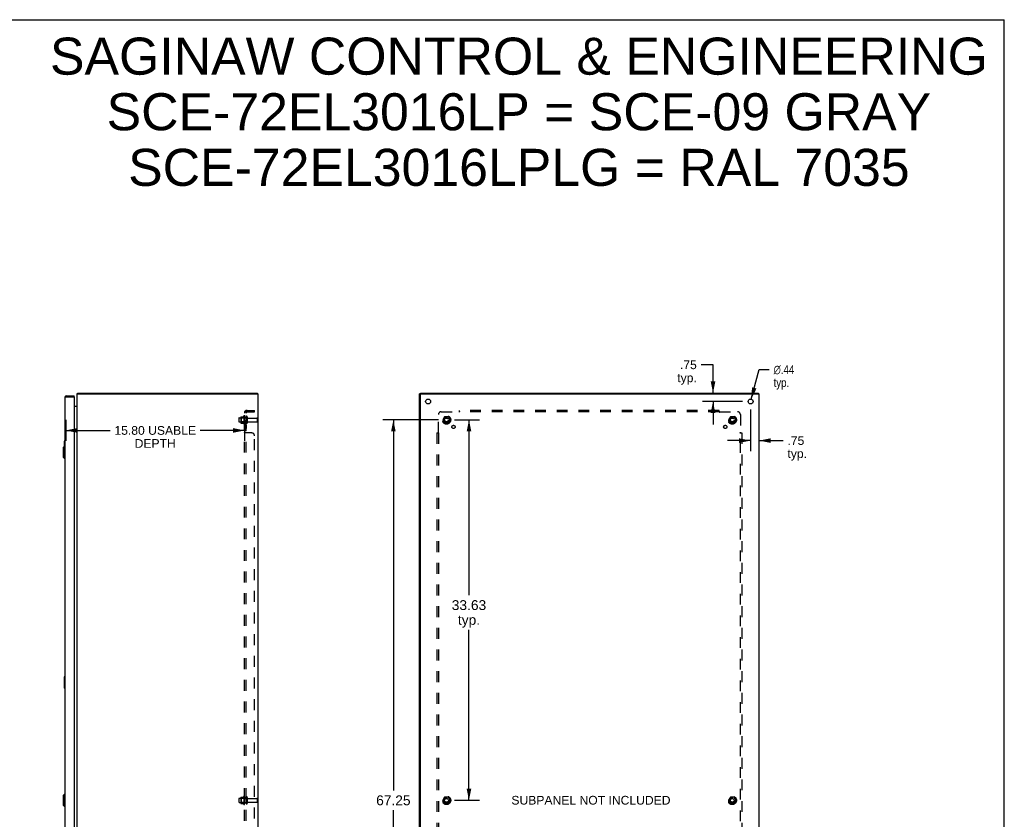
# Model space of a CAD drawing. Header units: inches. Extents: x 0 to 174, y 0 to 113.
# Tile 5 of 5: x 87 to 174, y 42 to 113. Entities that reach past the tile are written whole.
import ezdxf

# ---------------------------------------------------------------- set-up
doc = ezdxf.new("R2010")
doc.units = ezdxf.units.IN
doc.header["$LTSCALE"] = 9.570866
doc.header["$MEASUREMENT"] = 0
doc.linetypes.add('HIDDEN', pattern=[0.2, 0.1, -0.1])
doc.layers.get('0').update_dxf_attribs({"linetype": 'CONTINUOUS'})
for name, color, linetype in [('02___PRT_ALL_AXES', 7, 'CONTINUOUS'), ('BENT-SUB-6STUDS-TALLER', 7, 'CONTINUOUS'), ('DEFAULT_2', 8, 'HIDDEN'), ('DIMENSIONS', 7, 'CONTINUOUS')]:
    doc.layers.add(name, color=color, linetype=linetype)
doc.styles.get("Standard").update_dxf_attribs({"font": 'arial.ttf'})
doc.styles.add('TEXTSTYLE_1', font='gdt', dxfattribs={"width": 0.8})
doc.dimstyles.new('DIMSTYLE_1', dxfattribs={"dimtxt": 0.767717, "dimasz": 1.023622, "dimexe": 0.09, "dimexo": 0.07, "dimgap": 0.0375, "dimtad": 0, "dimtih": 1, "dimtoh": 1, "dimzin": 4, "dimdsep": 46, "dimtxsty": 'Standard', "dimblk": '_FILLED', "dimblk1": '_FILLED', "dimblk2": '_FILLED', "dimcen": 0.09, "dimazin": 1, "dimtfac": 1, "dimtdec": 3, "dimtofl": 0, "dimtmove": 0, "dimatfit": 3, "dimldrblk": '_FILLED', "dimfxl": 0, "dimtolj": 1, "dimtzin": 4, "dimarcsym": 0})
doc.dimstyles.new('DIMSTYLE_2', dxfattribs={"dimtxt": 0.767717, "dimasz": 1.023622, "dimexe": 0.09, "dimexo": 0.07, "dimgap": 0.09, "dimtad": 0, "dimtih": 1, "dimtoh": 1, "dimzin": 4, "dimdsep": 46, "dimtxsty": 'Standard', "dimblk": '_FILLED', "dimblk1": '_FILLED', "dimblk2": '_FILLED', "dimcen": 0.09, "dimazin": 1, "dimtfac": 1, "dimtdec": 3, "dimtofl": 0, "dimtmove": 0, "dimatfit": 1, "dimldrblk": '_FILLED', "dimfxl": 0, "dimtolj": 1, "dimtzin": 4, "dimarcsym": 0})
doc.dimstyles.new('DIMSTYLE_3', dxfattribs={"dimtxt": 0.870079, "dimasz": 1.023622, "dimexe": 0.09, "dimexo": 0.07, "dimgap": 0.0425, "dimtad": 0, "dimtih": 1, "dimtoh": 1, "dimzin": 4, "dimdsep": 46, "dimtxsty": 'Standard', "dimblk": '_FILLED', "dimblk1": '_FILLED', "dimblk2": '_FILLED', "dimcen": 0.09, "dimazin": 1, "dimtfac": 1, "dimtdec": 3, "dimtofl": 0, "dimtmove": 0, "dimatfit": 3, "dimldrblk": '_FILLED', "dimfxl": 0, "dimtolj": 1, "dimtzin": 4, "dimarcsym": 0})

# ---------------------------------------------------------------- blocks, each defined once
blk = doc.blocks.new('_FILLED')
at = {"color": 0, "linetype": 'ByBlock'}
blk.add_solid([(0, 0), (-1, 0.2), (-1, -0.2)], dxfattribs=at)
blk = doc.blocks.new('*D6')
at = {"layer": 'DIMENSIONS', "color": 2, "linetype": 'Continuous'}
for p, q in [((106.882, 77.637), (106.882, 75.374)), ((91.084, 77.241), (91.084, 75.374)), ((91.084, 76.296), (94.997, 76.296)), ((106.882, 76.296), (102.968, 76.296))]:
    blk.add_line(p, q, dxfattribs=at)
at = {"layer": 'DIMENSIONS', "color": 2, "linetype": 'Continuous', "xscale": 1.0236220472, "yscale": 1.0236220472, "zscale": 1.0236220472, "rotation": 180}
blk.add_blockref('_FILLED', (91.084, 76.296), dxfattribs=at)
at = {"layer": 'DIMENSIONS', "color": 2, "linetype": 'Continuous', "xscale": 1.0236220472, "yscale": 1.0236220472, "zscale": 1.0236220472}
blk.add_blockref('_FILLED', (106.882, 76.296), dxfattribs=at)
at = {"layer": 'DIMENSIONS', "color": 2, "linetype": 'Continuous', "insert": (98.983, 76.68), "char_height": 0.76772, "width": 7.20341, "attachment_point": 2, "line_spacing_factor": 0.9}
blk.add_mtext('15.80 USABLE\\PDEPTH', dxfattribs=at)
blk = doc.blocks.new('*D13')
at = {"layer": 'DIMENSIONS', "color": 2, "linetype": 'Continuous'}
for p, q in [((148.275, 82.097), (147.226, 82.097)), ((148.275, 79.604), (148.275, 82.097)), ((150.883, 78.854), (147.353, 78.854)), ((148.275, 78.854), (148.275, 76.806))]:
    blk.add_line(p, q, dxfattribs=at)
at = {"layer": 'DIMENSIONS', "color": 2, "linetype": 'Continuous', "xscale": 1.0236220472, "yscale": 1.0236220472, "zscale": 1.0236220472}
for p, rotation in [((148.275, 79.604), 270), ((148.275, 78.854), 90)]:
    blk.add_blockref('_FILLED', p, dxfattribs=dict(at, rotation=rotation))
at = {"layer": 'DIMENSIONS', "color": 2, "linetype": 'Continuous', "insert": (146.843, 82.481), "char_height": 0.7677, "width": 1.72665, "attachment_point": 3, "line_spacing_factor": 0.9}
blk.add_mtext('.75\\Ptyp.', dxfattribs=at)
blk = doc.blocks.new('*D14')
at = {"layer": 'DIMENSIONS', "color": 2, "linetype": 'Continuous'}
for p, q in [((151.599, 78.137), (151.599, 74.477)), ((151.599, 75.398), (149.552, 75.398)), ((152.349, 75.398), (154.469, 75.398))]:
    blk.add_line(p, q, dxfattribs=at)
at = {"layer": 'DIMENSIONS', "color": 2, "linetype": 'Continuous', "xscale": 1.0236220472, "yscale": 1.0236220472, "zscale": 1.0236220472}
blk.add_blockref('_FILLED', (151.599, 75.398), dxfattribs=at)
at = {"layer": 'DIMENSIONS', "color": 2, "linetype": 'Continuous', "xscale": 1.0236220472, "yscale": 1.0236220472, "zscale": 1.0236220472, "rotation": 180}
blk.add_blockref('_FILLED', (152.349, 75.398), dxfattribs=at)
at = {"layer": 'DIMENSIONS', "color": 2, "linetype": 'Continuous', "insert": (154.853, 75.782), "char_height": 0.7677, "width": 1.72665, "attachment_point": 1, "line_spacing_factor": 0.9}
blk.add_mtext('.75\\Ptyp.', dxfattribs=at)
blk = doc.blocks.new('*D15')
at = {"layer": 'DIMENSIONS', "color": 2, "linetype": 'Continuous'}
for p, q in [((151.656, 79.065), (152.347, 81.673)), ((152.347, 81.673), (153.243, 81.673))]:
    blk.add_line(p, q, dxfattribs=at)
at = {"layer": 'DIMENSIONS', "color": 2, "linetype": 'Continuous', "xscale": 1.0236220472, "yscale": 1.0236220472, "zscale": 1.0236220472, "rotation": 255.1438477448}
blk.add_blockref('_FILLED', (151.656, 79.065), dxfattribs=at)
at = {"layer": 'DIMENSIONS', "color": 2, "linetype": 'Continuous', "insert": (153.627, 82.057), "char_height": 0.76772, "width": 2.51339, "attachment_point": 1, "line_spacing_factor": 0.9, "style": 'TEXTSTYLE_1'}
blk.add_mtext('{\\fgdt;n}\\fArial;.44\\Ptyp.', dxfattribs=at)
blk = doc.blocks.new('*D16')
at = {"layer": 'BENT-SUB-6STUDS-TALLER', "color": 2, "linetype": 'Continuous'}
for p, q in [((125.441, 77.229), (127.632, 77.229)), ((126.711, 77.229), (126.711, 61.728)), ((126.711, 43.604), (126.711, 58.683)), ((125.441, 43.604), (127.632, 43.604))]:
    blk.add_line(p, q, dxfattribs=at)
at = {"layer": 'BENT-SUB-6STUDS-TALLER', "color": 2, "linetype": 'Continuous', "xscale": 1.0236220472, "yscale": 1.0236220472, "zscale": 1.0236220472}
for p, rotation in [((126.711, 77.229), 90), ((126.711, 43.604), 270)]:
    blk.add_blockref('_FILLED', p, dxfattribs=dict(at, rotation=rotation))
at = {"layer": 'BENT-SUB-6STUDS-TALLER', "color": 2, "linetype": 'Continuous', "insert": (126.711, 61.293), "char_height": 0.8701, "width": 3.04042, "attachment_point": 2, "line_spacing_factor": 0.9}
blk.add_mtext('33.63\\Ptyp.', dxfattribs=at)
blk = doc.blocks.new('*D17')
at = {"layer": 'BENT-SUB-6STUDS-TALLER', "color": 2, "linetype": 'Continuous'}
for p, q in [((124.008, 77.229), (119.108, 77.229)), ((120.029, 77.229), (120.029, 44.474)), ((120.029, 9.979), (120.029, 42.734)), ((124.008, 9.979), (119.108, 9.979))]:
    blk.add_line(p, q, dxfattribs=at)
at = {"layer": 'BENT-SUB-6STUDS-TALLER', "color": 2, "linetype": 'Continuous', "xscale": 1.0236220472, "yscale": 1.0236220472, "zscale": 1.0236220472}
for p, rotation in [((120.029, 77.229), 90), ((120.029, 9.979), 270)]:
    blk.add_blockref('_FILLED', p, dxfattribs=dict(at, rotation=rotation))
at = {"layer": 'BENT-SUB-6STUDS-TALLER', "color": 2, "linetype": 'Continuous', "insert": (120.029, 44.039), "char_height": 0.8701, "width": 3.04042, "attachment_point": 2, "line_spacing_factor": 0.9}
blk.add_mtext('67.25', dxfattribs=at)

msp = doc.modelspace()

# ---------------------------------------------------------------- linework, layer by layer
at = {"color": 7, "linetype": 'Continuous'}
for p, q in [((0, 112.598), (174.016, 112.598)), ((174.016, 0), (174.016, 112.598)), ((91.126, 79.354), (91.126, 79.279)), ((91.834, 79.279), (91.819, 79.279)), ((91.834, 79.279), (91.834, 79.354)), ((92.12, 79.573), (92.145, 79.546)), ((92.145, 79.529), (92.145, 79.604)), ((108.019, 79.529), (108.019, 79.604)), ((108.019, 79.529), (108.082, 79.529)), ((122.442, 79.529), (122.349, 79.529)), ((122.412, 79.529), (122.412, 79.604)), ((122.424, 79.529), (122.424, 79.499)), ((152.286, 79.529), (152.286, 79.604)), ((90.851, 74.787), (90.97, 74.905)), ((90.949, 75.339), (90.949, 74.884)), ((90.964, 75.354), (91.009, 75.354)), ((90.97, 74.905), (90.97, 73.803)), ((90.97, 74.905), (91.009, 74.905)), ((90.996, 75.254), (90.996, 74.905)), ((90.851, 74.787), (90.851, 73.921)), ((90.851, 73.921), (90.97, 73.803)), ((90.97, 73.803), (91.009, 73.803)), ((90.949, 54.505), (90.949, 53.535)), ((90.964, 54.52), (91.009, 54.52)), ((90.996, 54.42), (90.996, 53.62)), ((90.964, 53.52), (91.009, 53.52)), ((90.851, 44.037), (90.97, 44.155)), ((90.851, 44.037), (90.851, 43.171)), ((90.97, 44.155), (90.97, 43.053)), ((90.97, 44.155), (91.009, 44.155)), ((90.851, 43.171), (90.97, 43.053)), ((90.97, 43.053), (91.009, 43.053))]:
    msp.add_line(p, q, dxfattribs=at)
at = {"color": 3, "linetype": 'Continuous'}
for p, q in [((91.009, 79.237), (91.009, 7.971)), ((91.065, 79.264), (91.072, 79.266)), ((91.072, 79.266), (91.078, 79.267)), ((91.078, 79.267), (91.084, 79.269)), ((91.084, 79.269), (91.091, 79.271)), ((91.091, 79.271), (91.098, 79.272)), ((91.098, 79.272), (91.108, 79.275)), ((91.108, 79.275), (91.126, 79.279)), ((91.126, 79.354), (91.834, 79.354)), ((91.126, 79.279), (91.819, 79.279)), ((91.834, 79.264), (91.834, 7.944)), ((92.082, 7.679), (92.082, 79.529)), ((92.082, 79.529), (108.014, 79.529)), ((92.145, 79.604), (108.019, 79.604)), ((108.044, 79.499), (108.044, 7.709)), ((108.082, 7.679), (108.082, 79.529)), ((122.349, 7.679), (122.349, 79.529)), ((122.412, 79.604), (152.286, 79.604)), ((122.424, 7.709), (122.424, 79.499)), ((122.454, 79.529), (152.349, 79.529)), ((152.349, 7.679), (152.349, 79.529)), ((91.834, 78.429), (92.075, 78.429))]:
    msp.add_line(p, q, dxfattribs=at)
for points in [[(91.009, 79.237), (91.009, 79.238), (91.009, 79.238), (91.009, 79.239), (91.01, 79.24), (91.01, 79.241), (91.011, 79.242), (91.012, 79.242), (91.012, 79.243), (91.013, 79.244), (91.014, 79.245), (91.015, 79.246), (91.017, 79.246), (91.018, 79.247), (91.019, 79.248), (91.021, 79.249), (91.022, 79.25), (91.024, 79.25), (91.026, 79.251), (91.028, 79.252), (91.03, 79.253), (91.032, 79.254), (91.034, 79.254), (91.036, 79.255), (91.038, 79.256), (91.041, 79.257), (91.043, 79.258), (91.046, 79.259), (91.048, 79.259), (91.051, 79.26), (91.054, 79.261), (91.057, 79.262), (91.059, 79.263), (91.062, 79.263), (91.065, 79.264)], [(92.12, 79.573), (92.121, 79.574), (92.123, 79.576), (92.124, 79.578), (92.126, 79.58), (92.127, 79.583), (92.128, 79.585), (92.131, 79.59)], [(92.131, 79.59), (92.132, 79.592), (92.133, 79.594), (92.134, 79.596), (92.135, 79.597), (92.137, 79.599), (92.138, 79.601), (92.139, 79.602), (92.141, 79.603), (92.142, 79.603), (92.143, 79.603), (92.144, 79.604), (92.145, 79.604)], [(92.075, 78.448), (92.075, 78.447), (92.075, 78.447), (92.075, 78.446), (92.075, 78.445), (92.075, 78.444), (92.075, 78.443), (92.076, 78.442), (92.076, 78.441), (92.077, 78.44), (92.077, 78.44)], [(92.075, 78.429), (92.075, 78.43), (92.075, 78.431), (92.075, 78.433), (92.075, 78.434), (92.075, 78.435), (92.076, 78.437), (92.076, 78.438), (92.077, 78.44), (92.078, 78.441), (92.079, 78.443)], [(92.079, 78.443), (92.08, 78.444), (92.08, 78.446), (92.081, 78.447), (92.081, 78.449), (92.082, 78.45)]]:
    msp.add_lwpolyline(points, dxfattribs=at)
at = {"color": 7, "linetype": 'Continuous'}
for points in [[(90.994, 75.29), (90.994, 75.284), (90.995, 75.278), (90.995, 75.272), (90.995, 75.266), (90.996, 75.26), (90.996, 75.254)], [(90.994, 54.457), (90.994, 54.451), (90.995, 54.445), (90.995, 54.439), (90.995, 54.433), (90.996, 54.427), (90.996, 54.42)], [(90.996, 53.62), (90.996, 53.614), (90.995, 53.608), (90.995, 53.602), (90.995, 53.596), (90.994, 53.59), (90.994, 53.584)]]:
    msp.add_lwpolyline(points, dxfattribs=at)
at = {"color": 3, "linetype": 'Continuous'}
for centre, radius, start, end in [((91.126, 79.237), 0.117, 90, 180), ((91.819, 79.264), 0.015, 0, 90), ((92.199, 79.487), 0.117, 132.55692, 158.95786), ((108.014, 79.499), 0.03, 0, 90), ((122.454, 79.499), 0.03, 90, 180), ((92.04, 78.471), 0.042, 270, 340.14069)]:
    msp.add_arc(centre, radius, start, end, dxfattribs=at)
at = {"color": 7, "linetype": 'Continuous'}
for centre, radius, start, end in [((91.126, 79.237), 0.042, 90, 115.82676), ((90.964, 75.339), 0.015, 90, 180), ((90.994, 75.339), 0.015, 0, 90), ((90.964, 54.505), 0.015, 90, 180), ((90.994, 54.505), 0.015, 0, 90), ((90.964, 53.535), 0.015, 180, 270), ((90.994, 53.535), 0.015, 270, 360)]:
    msp.add_arc(centre, radius, start, end, dxfattribs=at)
at = {"layer": '02___PRT_ALL_AXES', "color": 8, "linetype": 'HIDDEN'}
for p, q in [((106.812, 77.585), (106.812, 76.873)), ((106.882, 77.479), (106.882, 77.563)), ((106.882, 77.479), (106.882, 76.979)), ((107.007, 77.479), (106.882, 77.479)), ((107.007, 77.479), (107.007, 76.979)), ((106.412, 77.412), (107.007, 77.412)), ((106.412, 77.046), (107.007, 77.046)), ((106.882, 76.895), (106.882, 76.979)), ((107.007, 76.979), (106.882, 76.979)), ((106.882, 76.75), (106.882, 76.469)), ((107.007, 76.75), (106.882, 76.75)), ((107.007, 76.75), (107.007, 76.469)), ((107.175, 77.395), (107.977, 77.395)), ((107.175, 77.063), (107.977, 77.063)), ((107.007, 76.469), (106.882, 76.469)), ((106.412, 43.787), (107.007, 43.787)), ((106.812, 43.96), (106.812, 43.248)), ((106.882, 43.854), (106.882, 43.938)), ((107.007, 43.854), (106.882, 43.854)), ((106.882, 43.854), (106.882, 43.354)), ((107.007, 43.854), (107.007, 43.354)), ((107.175, 43.77), (107.977, 43.77)), ((106.412, 43.421), (107.007, 43.421)), ((107.007, 43.354), (106.882, 43.354)), ((106.882, 43.27), (106.882, 43.354)), ((107.175, 43.438), (107.977, 43.438))]:
    msp.add_line(p, q, dxfattribs=at)
at = {"layer": '02___PRT_ALL_AXES', "color": 3, "linetype": 'Continuous'}
for centre in [(123.099, 78.854), (151.599, 78.854)]:
    msp.add_circle(centre, 0.219, dxfattribs=at)
at = {"layer": '02___PRT_ALL_AXES', "color": 8, "linetype": 'HIDDEN'}
for centre, radius in [((124.724, 77.229), 0.372), ((124.724, 77.229), 0.356), ((124.724, 77.229), 0.25), ((149.974, 77.229), 0.372), ((149.974, 77.229), 0.356), ((149.974, 77.229), 0.25), ((124.724, 77.229), 0.183), ((125.343, 76.61), 0.141), ((149.356, 76.61), 0.141), ((149.974, 77.229), 0.183), ((124.724, 43.604), 0.372), ((124.724, 43.604), 0.356), ((124.724, 43.604), 0.25), ((124.724, 43.604), 0.183), ((149.974, 43.604), 0.372), ((149.974, 43.604), 0.356), ((149.974, 43.604), 0.25), ((149.974, 43.604), 0.183)]:
    msp.add_circle(centre, radius, dxfattribs=at)
for centre, radius, start, end in [((107.412, 77.229), 0.698, 149.33687, 156.03207), ((106.844, 77.563), 0.0384, 0, 145.55034), ((107.412, 77.229), 0.698, 203.96793, 210.66313), ((106.844, 76.895), 0.0384, 214.44966, 360), ((107.412, 43.604), 0.698, 149.33687, 156.03207), ((106.844, 43.938), 0.0384, 0, 145.55034), ((107.412, 43.604), 0.698, 203.96793, 210.66313), ((106.844, 43.27), 0.0384, 214.44966, 360)]:
    msp.add_arc(centre, radius, start, end, dxfattribs=at)
at = {"layer": 'DEFAULT_2', "color": 8, "linetype": 'HIDDEN'}
for p, q in [((106.546, 77.484), (106.546, 76.973)), ((106.556, 77.506), (106.784, 77.506)), ((106.882, 9.26), (106.882, 77.947)), ((107.007, 77.947), (106.882, 77.947)), ((106.936, 77.986), (107.032, 77.907)), ((107.007, 9.26), (107.007, 77.947)), ((107.113, 77.493), (107.113, 76.964)), ((107.119, 78.072), (107.757, 78.072)), ((107.119, 77.947), (107.757, 77.947)), ((107.757, 77.947), (107.757, 78.072)), ((124.006, 76.108), (124.006, 77.697)), ((124.256, 77.947), (125.845, 77.947)), ((124.561, 77.501), (124.407, 77.234)), ((124.879, 77.506), (124.57, 77.506)), ((125.042, 77.234), (124.888, 77.501)), ((125.864, 77.966), (125.857, 77.96)), ((125.881, 77.907), (125.881, 78.072)), ((148.818, 78.072), (125.881, 78.072)), ((148.818, 77.947), (125.881, 77.947)), ((148.818, 77.907), (148.818, 78.072)), ((148.854, 77.947), (150.443, 77.947)), ((149.811, 77.501), (149.657, 77.234)), ((150.129, 77.506), (149.82, 77.506)), ((150.292, 77.234), (150.138, 77.501)), ((150.693, 77.697), (150.693, 76.108)), ((106.382, 77.382), (106.382, 77.076)), ((106.566, 77.412), (106.546, 77.432)), ((106.566, 77.045), (106.546, 77.025)), ((106.556, 76.951), (106.784, 76.951)), ((106.566, 77.412), (106.566, 77.045)), ((106.862, 77.412), (106.566, 77.412)), ((106.862, 77.045), (106.566, 77.045)), ((106.862, 77.412), (106.882, 77.432)), ((106.862, 77.412), (106.862, 77.045)), ((106.862, 77.045), (106.882, 77.025)), ((108.007, 77.365), (108.007, 77.093)), ((124.407, 77.224), (124.561, 76.956)), ((124.879, 76.951), (124.57, 76.951)), ((124.888, 76.956), (125.042, 77.224)), ((149.657, 77.224), (149.811, 76.956)), ((150.129, 76.951), (149.82, 76.951)), ((150.138, 76.956), (150.292, 77.224)), ((107.007, 76.108), (106.882, 76.108)), ((107.507, 76.072), (106.936, 76.072)), ((107.757, 11.385), (107.757, 75.822)), ((123.881, 76.072), (123.881, 11.135)), ((123.881, 76.072), (124.047, 76.072)), ((124.006, 76.072), (124.006, 11.135)), ((150.652, 76.072), (150.818, 76.072)), ((150.693, 11.135), (150.693, 76.072)), ((150.712, 76.089), (150.705, 76.096)), ((150.818, 76.072), (150.818, 11.135)), ((106.382, 43.757), (106.382, 43.451)), ((106.546, 43.859), (106.546, 43.348)), ((106.566, 43.787), (106.546, 43.807)), ((106.556, 43.881), (106.784, 43.881)), ((106.862, 43.787), (106.566, 43.787)), ((106.566, 43.787), (106.566, 43.42)), ((106.862, 43.787), (106.882, 43.807)), ((106.862, 43.787), (106.862, 43.42)), ((107.113, 43.868), (107.113, 43.339)), ((108.007, 43.74), (108.007, 43.468)), ((124.561, 43.876), (124.407, 43.609)), ((124.407, 43.599), (124.561, 43.331)), ((124.879, 43.881), (124.57, 43.881)), ((125.042, 43.609), (124.888, 43.876)), ((124.888, 43.331), (125.042, 43.599)), ((149.811, 43.876), (149.657, 43.609)), ((149.657, 43.599), (149.811, 43.331)), ((150.129, 43.881), (149.82, 43.881)), ((150.292, 43.609), (150.138, 43.876)), ((150.138, 43.331), (150.292, 43.599)), ((106.566, 43.42), (106.546, 43.4)), ((106.556, 43.326), (106.784, 43.326)), ((106.862, 43.42), (106.566, 43.42)), ((106.862, 43.42), (106.882, 43.4)), ((124.879, 43.326), (124.57, 43.326)), ((150.129, 43.326), (149.82, 43.326))]:
    msp.add_line(p, q, dxfattribs=at)
for points in [[(106.904, 77.968), (106.901, 77.966), (106.898, 77.965), (106.895, 77.963), (106.892, 77.962), (106.889, 77.96), (106.887, 77.958), (106.885, 77.956), (106.884, 77.954), (106.883, 77.952), (106.882, 77.951), (106.882, 77.949), (106.882, 77.947)], [(106.936, 77.986), (106.934, 77.984), (106.931, 77.982), (106.929, 77.98), (106.926, 77.978), (106.922, 77.976), (106.919, 77.974), (106.915, 77.972), (106.912, 77.971), (106.904, 77.968)], [(106.95, 77.947), (106.95, 77.947), (106.949, 77.947), (106.949, 77.947), (106.948, 77.948), (106.948, 77.948), (106.947, 77.948), (106.947, 77.948), (106.947, 77.948)], [(106.947, 77.948), (106.947, 77.948), (106.947, 77.948), (106.948, 77.948), (106.948, 77.947), (106.948, 77.947), (106.949, 77.947), (106.949, 77.947), (106.95, 77.947), (106.951, 77.947), (106.951, 77.947), (106.952, 77.947), (106.953, 77.947), (106.953, 77.947), (106.954, 77.947), (106.955, 77.946), (106.955, 77.946), (106.956, 77.946), (106.957, 77.946), (106.957, 77.946), (106.958, 77.946), (106.959, 77.945), (106.96, 77.945), (106.96, 77.945), (106.961, 77.945), (106.962, 77.945), (106.963, 77.945), (106.963, 77.944), (106.964, 77.944), (106.965, 77.944), (106.966, 77.944), (106.967, 77.943), (106.967, 77.943), (106.968, 77.943), (106.969, 77.943), (106.97, 77.942), (106.971, 77.942), (106.972, 77.942), (106.972, 77.942), (106.973, 77.941), (106.974, 77.941), (106.975, 77.941), (106.976, 77.94), (106.977, 77.94), (106.978, 77.94), (106.979, 77.94), (106.98, 77.939), (106.981, 77.939), (106.982, 77.938), (106.983, 77.938), (106.984, 77.938), (106.985, 77.937), (106.986, 77.937), (106.987, 77.937), (106.988, 77.936), (106.989, 77.936), (106.99, 77.935), (106.99, 77.935), (106.991, 77.935), (106.992, 77.934), (106.993, 77.934), (106.994, 77.933), (106.995, 77.933), (106.996, 77.933), (106.997, 77.932), (106.997, 77.932), (106.998, 77.931), (106.999, 77.931), (107, 77.931), (107.001, 77.93), (107.001, 77.93), (107.002, 77.929), (107.003, 77.929), (107.004, 77.929), (107.004, 77.928), (107.005, 77.928), (107.006, 77.928), (107.006, 77.927), (107.007, 77.927), (107.007, 77.927), (107.008, 77.926), (107.009, 77.926), (107.009, 77.926), (107.01, 77.925), (107.01, 77.925), (107.011, 77.925), (107.011, 77.925)], [(107.021, 77.924), (107.019, 77.926), (107.018, 77.928), (107.016, 77.93), (107.014, 77.933), (107.012, 77.935), (107.01, 77.937), (107.009, 77.94), (107.008, 77.942), (107.007, 77.944), (107.007, 77.946), (107.007, 77.947)], [(107.011, 77.925), (107.011, 77.925), (107.011, 77.924), (107.011, 77.924), (107.011, 77.924), (107.011, 77.925), (107.01, 77.925), (107.01, 77.925), (107.01, 77.925), (107.009, 77.926), (107.009, 77.926), (107.009, 77.926), (107.008, 77.927), (107.008, 77.927), (107.007, 77.927)], [(107.032, 77.907), (107.033, 77.907), (107.033, 77.908), (107.033, 77.909), (107.033, 77.91), (107.032, 77.911), (107.031, 77.912), (107.031, 77.913), (107.029, 77.915), (107.028, 77.917), (107.027, 77.918), (107.025, 77.92), (107.021, 77.924)], [(125.857, 77.96), (125.855, 77.958), (125.853, 77.956), (125.852, 77.954), (125.85, 77.952), (125.848, 77.951), (125.847, 77.949), (125.845, 77.947)], [(125.858, 77.928), (125.856, 77.933), (125.854, 77.935), (125.853, 77.937), (125.851, 77.94), (125.85, 77.942), (125.848, 77.944), (125.847, 77.946), (125.845, 77.947)], [(125.881, 77.907), (125.879, 77.907), (125.877, 77.908), (125.876, 77.909), (125.874, 77.91), (125.872, 77.911), (125.871, 77.912), (125.869, 77.913), (125.868, 77.915), (125.866, 77.917), (125.865, 77.918), (125.864, 77.92), (125.862, 77.922), (125.861, 77.924), (125.86, 77.926), (125.858, 77.928)], [(125.881, 77.986), (125.879, 77.984), (125.878, 77.982), (125.876, 77.98), (125.874, 77.978), (125.873, 77.976), (125.871, 77.974), (125.87, 77.972), (125.868, 77.971), (125.867, 77.969), (125.865, 77.968), (125.864, 77.966)], [(148.818, 77.986), (148.82, 77.984), (148.821, 77.982), (148.823, 77.98), (148.825, 77.978), (148.826, 77.976), (148.828, 77.974), (148.829, 77.972), (148.831, 77.971), (148.832, 77.969), (148.834, 77.968), (148.835, 77.966)], [(148.818, 77.907), (148.82, 77.907), (148.822, 77.908), (148.823, 77.909), (148.825, 77.91), (148.826, 77.911), (148.828, 77.912), (148.83, 77.913), (148.831, 77.915), (148.833, 77.917), (148.834, 77.918), (148.835, 77.92), (148.837, 77.922), (148.838, 77.924), (148.839, 77.926), (148.841, 77.928), (148.843, 77.933)], [(148.835, 77.966), (148.842, 77.96), (148.844, 77.958), (148.845, 77.956), (148.847, 77.954), (148.849, 77.952), (148.851, 77.951), (148.852, 77.949), (148.854, 77.947)], [(148.843, 77.933), (148.845, 77.935), (148.846, 77.937), (148.848, 77.94), (148.849, 77.942), (148.851, 77.944), (148.852, 77.946), (148.854, 77.947)], [(106.884, 76.102), (106.883, 76.103), (106.882, 76.105), (106.882, 76.106), (106.882, 76.108)], [(106.895, 76.093), (106.892, 76.094), (106.889, 76.096), (106.887, 76.098), (106.885, 76.1), (106.884, 76.102), (106.883, 76.103), (106.882, 76.105), (106.882, 76.106), (106.882, 76.108)], [(106.901, 76.089), (106.898, 76.091), (106.895, 76.093), (106.892, 76.094), (106.889, 76.096), (106.887, 76.098), (106.885, 76.1)], [(106.915, 76.083), (106.908, 76.086), (106.904, 76.088), (106.901, 76.089)], [(106.936, 76.072), (106.934, 76.074), (106.931, 76.076), (106.929, 76.077), (106.926, 76.079), (106.922, 76.08), (106.919, 76.082), (106.915, 76.083)], [(106.936, 76.072), (106.934, 76.074), (106.931, 76.076), (106.929, 76.077), (106.926, 76.079)], [(107.018, 76.095), (107.016, 76.096), (107.014, 76.098), (107.012, 76.099), (107.01, 76.101), (107.009, 76.102), (107.008, 76.104), (107.007, 76.105), (107.007, 76.106), (107.007, 76.108)], [(107.016, 76.096), (107.014, 76.098), (107.012, 76.099), (107.01, 76.101), (107.009, 76.102), (107.008, 76.104), (107.007, 76.105), (107.007, 76.106), (107.007, 76.108)], [(107.028, 76.087), (107.027, 76.088), (107.025, 76.09), (107.023, 76.091), (107.021, 76.092), (107.018, 76.095)], [(107.032, 76.072), (107.033, 76.074), (107.033, 76.076), (107.033, 76.078), (107.033, 76.079), (107.032, 76.081), (107.031, 76.082), (107.031, 76.084), (107.029, 76.085), (107.028, 76.087), (107.027, 76.088), (107.025, 76.09), (107.023, 76.091)], [(107.032, 76.072), (107.033, 76.074), (107.033, 76.076), (107.033, 76.078), (107.033, 76.079), (107.032, 76.081), (107.031, 76.082), (107.031, 76.084), (107.029, 76.085)], [(123.967, 76.072), (123.969, 76.074), (123.971, 76.076), (123.973, 76.077), (123.975, 76.079), (123.977, 76.08), (123.979, 76.082), (123.981, 76.083), (123.982, 76.085), (123.984, 76.086), (123.985, 76.088), (123.987, 76.089)], [(123.987, 76.089), (123.993, 76.096), (123.995, 76.098), (123.997, 76.1), (123.999, 76.102), (124.001, 76.103), (124.003, 76.105), (124.004, 76.106), (124.006, 76.108)], [(124.02, 76.098), (124.018, 76.099), (124.016, 76.101), (124.013, 76.102), (124.011, 76.104), (124.009, 76.105), (124.007, 76.106), (124.006, 76.108)], [(124.047, 76.072), (124.046, 76.074), (124.045, 76.076), (124.044, 76.078), (124.043, 76.079), (124.042, 76.081), (124.041, 76.082), (124.04, 76.084), (124.038, 76.085), (124.037, 76.087), (124.035, 76.088), (124.033, 76.09), (124.031, 76.091), (124.029, 76.092), (124.027, 76.094), (124.025, 76.095), (124.02, 76.098)], [(150.652, 76.072), (150.653, 76.074), (150.654, 76.076), (150.655, 76.078), (150.656, 76.079), (150.657, 76.081), (150.658, 76.082), (150.659, 76.084), (150.661, 76.085), (150.662, 76.087), (150.664, 76.088), (150.666, 76.09), (150.668, 76.091), (150.67, 76.092), (150.672, 76.094), (150.674, 76.095)], [(150.674, 76.095), (150.678, 76.098), (150.681, 76.099), (150.683, 76.101), (150.686, 76.102), (150.688, 76.104), (150.69, 76.105), (150.692, 76.106), (150.693, 76.108)], [(150.705, 76.096), (150.704, 76.098), (150.702, 76.1), (150.7, 76.102), (150.698, 76.103), (150.696, 76.105), (150.695, 76.106), (150.693, 76.108)], [(150.732, 76.072), (150.73, 76.074), (150.727, 76.076), (150.725, 76.077), (150.723, 76.079), (150.722, 76.08), (150.72, 76.082), (150.718, 76.083), (150.717, 76.085), (150.715, 76.086), (150.713, 76.088), (150.712, 76.089)]]:
    msp.add_lwpolyline(points, dxfattribs=at)
for centre, radius in [((124.724, 77.229), 0.318), ((149.974, 77.229), 0.318), ((124.724, 77.229), 0.204), ((124.724, 77.229), 0.183), ((124.724, 77.229), 0.183), ((124.724, 77.229), 0.166), ((149.974, 77.229), 0.204), ((149.974, 77.229), 0.183), ((149.974, 77.229), 0.183), ((149.974, 77.229), 0.166), ((124.724, 43.604), 0.318), ((124.724, 43.604), 0.204), ((124.724, 43.604), 0.183), ((124.724, 43.604), 0.183), ((124.724, 43.604), 0.166), ((149.974, 43.604), 0.318), ((149.974, 43.604), 0.204), ((149.974, 43.604), 0.183), ((149.974, 43.604), 0.183), ((149.974, 43.604), 0.166)]:
    msp.add_circle(centre, radius, dxfattribs=at)
for centre, radius, start, end in [((106.556, 77.496), 0.01, 90, 174.80617), ((106.687, 77.484), 0.141, 174.79195, 180), ((106.765, 77.516), 0.01, 270, 336.03207), ((107.119, 77.835), 0.237, 90, 180), ((107.119, 77.835), 0.112, 90, 180), ((107.06, 77.493), 0.053, 0, 180), ((107.175, 77.457), 0.0625, 180, 270), ((124.256, 77.697), 0.25, 90, 180), ((124.57, 77.496), 0.01, 90.01235, 149.98915), ((124.879, 77.496), 0.01, 30.01204, 89.98872), ((149.82, 77.496), 0.01, 90.01235, 149.98915), ((150.129, 77.496), 0.01, 30.01204, 89.98872), ((150.443, 77.697), 0.25, 0, 90), ((106.412, 77.382), 0.03, 90, 180), ((106.412, 77.076), 0.03, 180, 270), ((106.687, 76.973), 0.141, 180, 185.20805), ((106.556, 76.961), 0.01, 185.19383, 270), ((106.765, 76.941), 0.01, 23.96793, 90), ((107.06, 76.964), 0.053, 180, 360), ((107.175, 77), 0.0625, 90, 180), ((107.977, 77.365), 0.03, 0, 90), ((107.977, 77.093), 0.03, 270, 360), ((124.416, 77.229), 0.01, 150.01268, 209.98829), ((124.57, 76.961), 0.01, 210.01204, 269.98872), ((124.879, 76.961), 0.01, 270.01235, 329.98915), ((125.033, 77.229), 0.01, 330.01268, 29.98829), ((149.666, 77.229), 0.01, 150.01268, 209.98829), ((149.82, 76.961), 0.01, 210.01204, 269.98872), ((150.129, 76.961), 0.01, 270.01235, 329.98915), ((150.283, 77.229), 0.01, 330.01268, 29.98829), ((107.507, 75.822), 0.25, 0, 90), ((106.412, 43.757), 0.03, 90, 180), ((106.556, 43.871), 0.01, 90, 174.80617), ((106.687, 43.859), 0.141, 174.79195, 180), ((106.765, 43.891), 0.01, 270, 336.03207), ((107.06, 43.868), 0.053, 0, 180), ((107.175, 43.832), 0.0625, 180, 270), ((107.977, 43.74), 0.03, 0, 90), ((124.416, 43.604), 0.01, 150.01268, 209.98829), ((124.57, 43.871), 0.01, 90.01235, 149.98915), ((124.879, 43.871), 0.01, 30.01204, 89.98872), ((125.033, 43.604), 0.01, 330.01268, 29.98829), ((149.666, 43.604), 0.01, 150.01268, 209.98829), ((149.82, 43.871), 0.01, 90.01235, 149.98915), ((150.129, 43.871), 0.01, 30.01204, 89.98872), ((150.283, 43.604), 0.01, 330.01268, 29.98829), ((106.412, 43.451), 0.03, 180, 270), ((106.687, 43.348), 0.141, 180, 185.20805), ((106.556, 43.336), 0.01, 185.19383, 270), ((106.765, 43.316), 0.01, 23.96793, 90), ((107.06, 43.339), 0.053, 180, 360), ((107.175, 43.375), 0.0625, 90, 180), ((107.977, 43.468), 0.03, 270, 360), ((124.57, 43.336), 0.01, 210.01204, 269.98872), ((124.879, 43.336), 0.01, 270.01235, 329.98915), ((149.82, 43.336), 0.01, 210.01204, 269.98872), ((150.129, 43.336), 0.01, 270.01235, 329.98915)]:
    msp.add_arc(centre, radius, start, end, dxfattribs=at)

# ---------------------------------------------------------------- texts
at = {"layer": 'DIMENSIONS', "color": 2, "linetype": 'Continuous', "attachment_point": 2, "line_spacing_factor": 0.9}
for s, insert, char_height, width in [('SAGINAW CONTROL & ENGINEERING\\PSCE-72EL3016LP = SCE-09 GRAY\\PSCE-72EL3016LPLG = RAL 7035', (131.121, 111.014), 3.27559, 82.72997), ('SUBPANEL NOT INCLUDED', (137.489, 43.996), 0.76772, 14.03865)]:
    msp.add_mtext(s, dxfattribs=dict(at, insert=insert, char_height=char_height, width=width))

# ---------------------------------------------------------------- dimensions: what is measured, and where the dimension line sits
at = {"layer": 'BENT-SUB-6STUDS-TALLER', "color": 2, "linetype": 'Continuous'}
dim = msp.add_linear_dim(base=(120.029, 9.979), p1=(124.078, 77.229), p2=(124.078, 9.979), angle=270, dimstyle='DIMSTYLE_3', dxfattribs=at)
dim.commit()
dim.dimension.update_dxf_attribs({"geometry": '*D17', "text_midpoint": (120.026, 43.599), "dimtype": 160})
dim = msp.add_linear_dim(base=(126.710857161, 43.603710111), p1=(125.370988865, 77.228710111), p2=(125.370988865, 43.603710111), angle=270, text='<>\\Ptyp.', dimstyle='DIMSTYLE_3', dxfattribs=at)
dim.commit()
dim.dimension.update_dxf_attribs({"geometry": '*D16', "text_midpoint": (126.710857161, 60.205639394), "dimtype": 160})
at = {"layer": 'DIMENSIONS', "color": 2, "linetype": 'Continuous'}
for base, p1, p2, angle, picture, middle in [((148.275, 79.604), (150.953, 78.854), (152.256, 79.604), 90, '*D13', (145.979, 81.521)), ((151.599, 75.398), (152.349, 79.529), (151.599, 78.207), 180, '*D14', (155.717, 74.822))]:
    dim = msp.add_linear_dim(base=base, p1=p1, p2=p2, angle=angle, text='<>\\Ptyp.', dimstyle='DIMSTYLE_1', dxfattribs=at)
    dim.commit()
    dim.dimension.update_dxf_attribs({"geometry": picture, "text_midpoint": middle, "dimtype": 160})
dim = msp.add_diameter_dim_2p(p1=(151.656, 79.065), p2=(151.543, 78.642), text='%%c<>\\Ptyp.', dimstyle='DIMSTYLE_2', override={"dimpost": '<>'}, dxfattribs=at)
dim.commit()
dim.dimension.update_dxf_attribs({"geometry": '*D15', "text_midpoint": (154.883, 81.097), "dimtype": 163})
dim = msp.add_linear_dim(base=(106.882, 76.296), p1=(91.084, 77.311), p2=(106.882, 77.707), text='<> USABLE\\PDEPTH', dimstyle='DIMSTYLE_1', dxfattribs=at)
dim.commit()
dim.dimension.update_dxf_attribs({"geometry": '*D6', "text_midpoint": (98.983, 75.72), "dimtype": 160})

doc.saveas('drawing.dxf')
